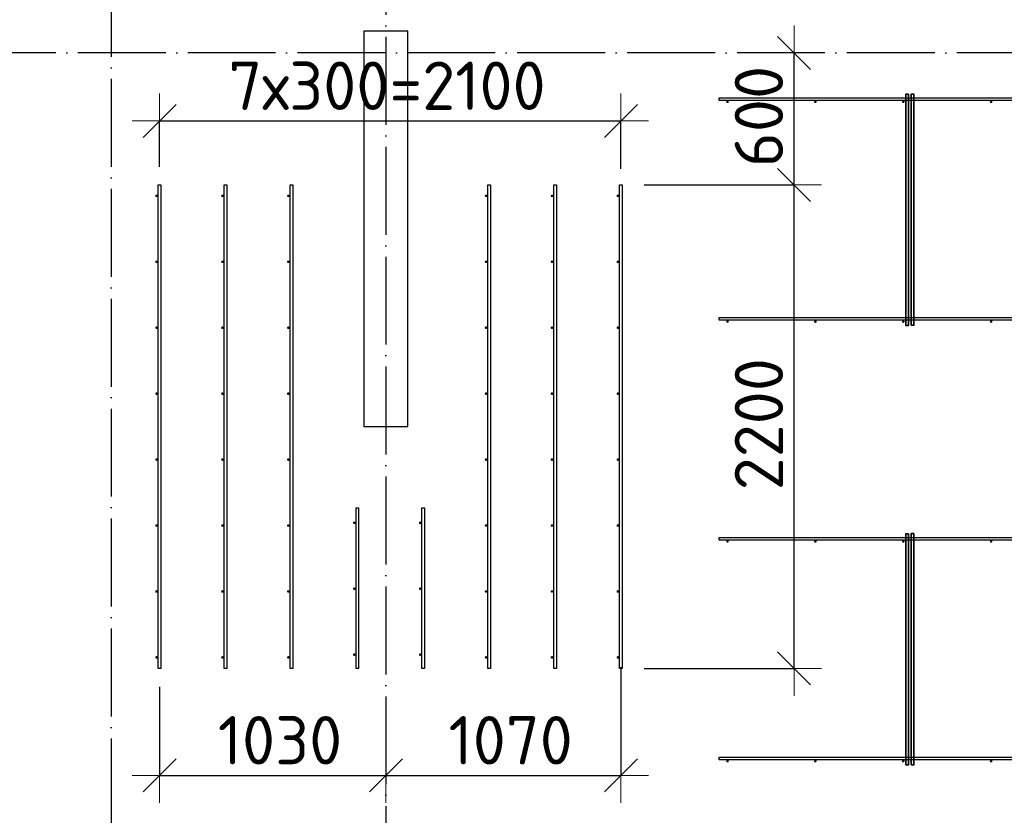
# Model space of a CAD drawing. Header units: millimetres. Extents: x -3483 to 105345, y -283423 to 72284.
# Tile 91 of 155: x 93483 to 97965, y 3232 to 6851. Entities that reach past the tile are written whole.
import ezdxf

# ---------------------------------------------------------------- set-up
doc = ezdxf.new("R2010")
doc.units = ezdxf.units.MM
doc.header["$PDMODE"] = 65
doc.linetypes.add('______11', pattern=[500, 400, -50, 0, -50])
doc.linetypes.add('______5', pattern=[1100, 800, -100, 100, -100])
for name, color, linetype, lineweight in [('Арм.стержн. Доп. арматура', 180, 'Continuous', 35), ('Колонна (1)', 7, 'Continuous', 35), ('Размерная линия_ общее', 7, 'Continuous', 13), ('Стена_ общее', 7, 'Continuous', 35)]:
    doc.layers.add(name, color=color, linetype=linetype, lineweight=lineweight)
doc.layers.add('Арм.стержн. Фиксатор', color=7, linetype='Continuous', lineweight=35, true_color=0x501e0f)
doc.layers.add('Осевая линия_ общее', color=7, linetype='______5', lineweight=13, true_color=0xa0a0a0)
doc.styles.add('ISOCPEUR', font='ISOCPEUR')
doc.dimstyles.new('DIMSTYLE_4', dxfattribs={"dimtxt": 220, "dimasz": 250, "dimexe": 0, "dimexo": 0, "dimgap": 110, "dimtad": 2, "dimdec": 0, "dimrnd": 5, "dimzin": 12, "dimdsep": 46, "dimtxsty": 'ISOCPEUR', "dimblk1": 'ALL_ML_STRICH', "dimblk2": 'ALL_ML_STRICH', "dimsah": 1, "dimcen": 0, "dimclrd": 7, "dimclre": 256, "dimclrt": 7, "dimadec": 0, "dimazin": 0, "dimtfac": 1, "dimtdec": 0, "dimtix": 1, "dimtmove": 2, "dimatfit": 3, "dimfxl": 0, "dimtzin": 0, "dimlwd": 0, "dimlwe": -3, "dimarcsym": 0})
doc.dimstyles.new('DIMSTYLE_5', dxfattribs={"dimtxt": 220, "dimasz": 250, "dimexe": 0, "dimexo": 0, "dimgap": 110, "dimtad": 2, "dimdec": 0, "dimrnd": 5, "dimzin": 12, "dimdsep": 46, "dimtxsty": 'ISOCPEUR', "dimblk1": 'ALL_ML_STRICH', "dimblk2": 'ALL_ML_STRICH', "dimsah": 1, "dimcen": 0, "dimclrd": 7, "dimclre": 256, "dimclrt": 7, "dimadec": 0, "dimazin": 0, "dimtfac": 1, "dimtdec": 0, "dimtix": 1, "dimtmove": 2, "dimatfit": 3, "dimfxl": 0, "dimtvp": 1.2, "dimtzin": 0, "dimlwd": 0, "dimlwe": -3, "dimarcsym": 0})

# ---------------------------------------------------------------- blocks, each defined once
blk = doc.blocks.new('СЛОЖНЫЙ_ОБЪЕКТ_2')
at = {"layer": 'Колонна (1)', "color": 9, "lineweight": -3, "true_color": 0xc7c7c7, "transparency": 33554687}
for p, q in [((95050, 6800), (95050, 5000)), ((95250, 6800), (95050, 6800)), ((95250, 5000), (95250, 6800)), ((95050, 5000), (95250, 5000))]:
    blk.add_line(p, q, dxfattribs=at)
blk = doc.blocks.new('ALL_ML_STRICH')
at = {"color": 0, "linetype": 'ByBlock', "lineweight": -2}
for p, q in [((0, -0.5), (0, 0.5)), ((-0.3, -0.3), (0.3, 0.3)), ((-1, 0), (0.5, 0))]:
    blk.add_line(p, q, dxfattribs=at)
blk = doc.blocks.new('*D664')
at = {"layer": 'DEFPOINTS', "color": 7, "linetype": 'Continuous', "lineweight": 13, "transparency": 33554687}
for p in [(94120, 3916.3), (95150, 3661.2), (94120, 3413.1)]:
    blk.add_point(p, dxfattribs=at)
at = {"layer": 'Размерная линия_ общее', "color": 253, "linetype": 'Continuous', "lineweight": -2, "true_color": 0xa0a0a0, "transparency": 33554687}
for p, q in [((94120, 3816.3), (94120, 3413.1)), ((95150, 3413.1), (95150, 3413.1))]:
    blk.add_line(p, q, dxfattribs=at)
at = {"layer": 'Размерная линия_ общее', "color": 7, "linetype": 'Continuous', "lineweight": -2, "transparency": 33554687}
blk.add_line((94120, 3413.1), (95150, 3413.1), dxfattribs=at)
at = {"layer": 'Размерная линия_ общее', "color": 7, "linetype": 'Continuous', "lineweight": 13, "transparency": 33554687, "xscale": 250, "yscale": 250, "zscale": 250, "rotation": 180}
blk.add_blockref('ALL_ML_STRICH', (94120, 3413.1), dxfattribs=at)
at = {"layer": 'Размерная линия_ общее', "color": 7, "linetype": 'Continuous', "lineweight": 13, "transparency": 33554687, "xscale": 250, "yscale": 250, "zscale": 250}
blk.add_blockref('ALL_ML_STRICH', (95150, 3413.1), dxfattribs=at)
at = {"layer": 'Размерная линия_ общее', "color": 7, "linetype": 'Continuous', "lineweight": 13, "transparency": 33554687, "insert": (94668, 3573.1), "char_height": 220, "width": 880, "attachment_point": 5, "style": 'ISOCPEUR'}
blk.add_mtext('\\A1;{1030}', dxfattribs=at)
blk = doc.blocks.new('*D665')
at = {"layer": 'DEFPOINTS', "color": 7, "linetype": 'Continuous', "lineweight": 13, "transparency": 33554687}
for p in [(96220, 4005), (95150, 3661.2), (95150, 3413.1)]:
    blk.add_point(p, dxfattribs=at)
at = {"layer": 'Размерная линия_ общее', "color": 253, "linetype": 'Continuous', "lineweight": -2, "true_color": 0xa0a0a0, "transparency": 33554687}
for p, q in [((96220, 3905), (96220, 3413.1)), ((95150, 3413.1), (95150, 3413.1))]:
    blk.add_line(p, q, dxfattribs=at)
at = {"layer": 'Размерная линия_ общее', "color": 7, "linetype": 'Continuous', "lineweight": -2, "transparency": 33554687}
blk.add_line((95150, 3413.1), (96220, 3413.1), dxfattribs=at)
at = {"layer": 'Размерная линия_ общее', "color": 7, "linetype": 'Continuous', "lineweight": 13, "transparency": 33554687, "xscale": 250, "yscale": 250, "zscale": 250, "rotation": 180}
blk.add_blockref('ALL_ML_STRICH', (95150, 3413.1), dxfattribs=at)
at = {"layer": 'Размерная линия_ общее', "color": 7, "linetype": 'Continuous', "lineweight": 13, "transparency": 33554687, "xscale": 250, "yscale": 250, "zscale": 250}
blk.add_blockref('ALL_ML_STRICH', (96220, 3413.1), dxfattribs=at)
at = {"layer": 'Размерная линия_ общее', "color": 7, "linetype": 'Continuous', "lineweight": 13, "transparency": 33554687, "insert": (95718, 3573.1), "char_height": 220, "width": 880, "attachment_point": 5, "style": 'ISOCPEUR'}
blk.add_mtext('\\A1;{1070}', dxfattribs=at)
blk = doc.blocks.new('*D676')
at = {"layer": 'DEFPOINTS', "color": 7, "linetype": 'Continuous', "lineweight": 13, "transparency": 33554687}
for p in [(96226, 6100), (96226, 3900), (97007.8, 3900)]:
    blk.add_point(p, dxfattribs=at)
at = {"layer": 'Размерная линия_ общее', "color": 253, "linetype": 'Continuous', "lineweight": -2, "true_color": 0xa0a0a0, "transparency": 33554687}
for p, q in [((96326, 6100), (97007.8, 6100)), ((96326, 3900), (97007.8, 3900))]:
    blk.add_line(p, q, dxfattribs=at)
at = {"layer": 'Размерная линия_ общее', "color": 7, "linetype": 'Continuous', "lineweight": -2, "transparency": 33554687}
blk.add_line((97007.8, 3900), (97007.8, 6100), dxfattribs=at)
at = {"layer": 'Размерная линия_ общее', "color": 7, "linetype": 'Continuous', "lineweight": 13, "transparency": 33554687, "xscale": 250, "yscale": 250, "zscale": 250}
for p, rotation in [((97007.8, 6100), 90), ((97007.8, 3900), 270)]:
    blk.add_blockref('ALL_ML_STRICH', p, dxfattribs=dict(at, rotation=rotation))
at = {"layer": 'Размерная линия_ общее', "color": 7, "linetype": 'Continuous', "lineweight": 13, "transparency": 33554687, "insert": (96847.8, 5011), "char_height": 220, "width": 880, "attachment_point": 5, "rotation": 90, "style": 'ISOCPEUR'}
blk.add_mtext('\\A1;{2200}', dxfattribs=at)
blk = doc.blocks.new('*D677')
at = {"layer": 'DEFPOINTS', "color": 7, "linetype": 'Continuous', "lineweight": 13, "transparency": 33554687}
for p in [(96649.2, 6700), (96226, 6100), (97007.8, 6100)]:
    blk.add_point(p, dxfattribs=at)
at = {"layer": 'Размерная линия_ общее', "color": 253, "linetype": 'Continuous', "lineweight": -2, "true_color": 0xa0a0a0, "transparency": 33554687}
for p, q in [((97007.8, 6700), (97007.8, 6700)), ((96326, 6100), (97007.8, 6100))]:
    blk.add_line(p, q, dxfattribs=at)
at = {"layer": 'Размерная линия_ общее', "color": 7, "linetype": 'Continuous', "lineweight": -2, "transparency": 33554687}
blk.add_line((97007.8, 6100), (97007.8, 6700), dxfattribs=at)
at = {"layer": 'Размерная линия_ общее', "color": 7, "linetype": 'Continuous', "lineweight": 13, "transparency": 33554687, "xscale": 250, "yscale": 250, "zscale": 250}
for p, rotation in [((97007.8, 6700), 90), ((97007.8, 6100), 270)]:
    blk.add_blockref('ALL_ML_STRICH', p, dxfattribs=dict(at, rotation=rotation))
at = {"layer": 'Размерная линия_ общее', "color": 7, "linetype": 'Continuous', "lineweight": 13, "transparency": 33554687, "insert": (96847.8, 6411), "char_height": 220, "width": 660, "attachment_point": 5, "rotation": 90, "style": 'ISOCPEUR'}
blk.add_mtext('\\A1;{600}', dxfattribs=at)
blk = doc.blocks.new('*D678')
at = {"layer": 'DEFPOINTS', "color": 7, "linetype": 'Continuous', "lineweight": 13, "transparency": 33554687}
for p in [(94120, 6390.9), (94120, 6082.3), (96220, 6073)]:
    blk.add_point(p, dxfattribs=at)
at = {"layer": 'Размерная линия_ общее', "color": 253, "linetype": 'Continuous', "lineweight": -2, "true_color": 0xa0a0a0, "transparency": 33554687}
for p, q in [((94120, 6182.3), (94120, 6390.9)), ((96220, 6173), (96220, 6390.9))]:
    blk.add_line(p, q, dxfattribs=at)
at = {"layer": 'Размерная линия_ общее', "color": 7, "linetype": 'Continuous', "lineweight": -2, "transparency": 33554687}
blk.add_line((94120, 6390.9), (96220, 6390.9), dxfattribs=at)
at = {"layer": 'Размерная линия_ общее', "color": 7, "linetype": 'Continuous', "lineweight": 13, "transparency": 33554687, "xscale": 250, "yscale": 250, "zscale": 250, "rotation": 180}
blk.add_blockref('ALL_ML_STRICH', (94120, 6390.9), dxfattribs=at)
at = {"layer": 'Размерная линия_ общее', "color": 7, "linetype": 'Continuous', "lineweight": 13, "transparency": 33554687, "xscale": 250, "yscale": 250, "zscale": 250}
blk.add_blockref('ALL_ML_STRICH', (96220, 6390.9), dxfattribs=at)
at = {"layer": 'Размерная линия_ общее', "color": 7, "linetype": 'Continuous', "lineweight": 13, "transparency": 33554687, "insert": (94433, 6660.9), "char_height": 220, "width": 11, "attachment_point": 1, "line_spacing_factor": 0.60241, "style": 'ISOCPEUR'}
blk.add_mtext('7х300=2100', dxfattribs=at)

msp = doc.modelspace()

# ---------------------------------------------------------------- hatches: boundary and pattern name
at = {"layer": 'Арм.стержн. Доп. арматура', "linetype": 'Continuous', "lineweight": 35, "transparency": 33554687}
for points in [[(94112, 6050), (94111.5, 6052.3), (94110.2, 6054.2), (94108.3, 6055.5), (94106, 6056), (94103.7, 6055.5), (94101.8, 6054.2), (94100.5, 6052.3), (94100, 6050), (94100.5, 6047.7), (94101.8, 6045.8), (94103.7, 6044.5), (94106, 6044), (94108.3, 6044.5), (94110.2, 6045.8), (94111.5, 6047.7)], [(94412, 6050), (94411.5, 6052.3), (94410.2, 6054.2), (94408.3, 6055.5), (94406, 6056), (94403.7, 6055.5), (94401.8, 6054.2), (94400.5, 6052.3), (94400, 6050), (94400.5, 6047.7), (94401.8, 6045.8), (94403.7, 6044.5), (94406, 6044), (94408.3, 6044.5), (94410.2, 6045.8), (94411.5, 6047.7)], [(94712, 6050), (94711.5, 6052.3), (94710.2, 6054.2), (94708.3, 6055.5), (94706, 6056), (94703.7, 6055.5), (94701.8, 6054.2), (94700.5, 6052.3), (94700, 6050), (94700.5, 6047.7), (94701.8, 6045.8), (94703.7, 6044.5), (94706, 6044), (94708.3, 6044.5), (94710.2, 6045.8), (94711.5, 6047.7)], [(95612, 6050), (95611.5, 6052.3), (95610.2, 6054.2), (95608.3, 6055.5), (95606, 6056), (95603.7, 6055.5), (95601.8, 6054.2), (95600.5, 6052.3), (95600, 6050), (95600.5, 6047.7), (95601.8, 6045.8), (95603.7, 6044.5), (95606, 6044), (95608.3, 6044.5), (95610.2, 6045.8), (95611.5, 6047.7)], [(95912, 6050), (95911.5, 6052.3), (95910.2, 6054.2), (95908.3, 6055.5), (95906, 6056), (95903.7, 6055.5), (95901.8, 6054.2), (95900.5, 6052.3), (95900, 6050), (95900.5, 6047.7), (95901.8, 6045.8), (95903.7, 6044.5), (95906, 6044), (95908.3, 6044.5), (95910.2, 6045.8), (95911.5, 6047.7)], [(96212, 6050), (96211.5, 6052.3), (96210.2, 6054.2), (96208.3, 6055.5), (96206, 6056), (96203.7, 6055.5), (96201.8, 6054.2), (96200.5, 6052.3), (96200, 6050), (96200.5, 6047.7), (96201.8, 6045.8), (96203.7, 6044.5), (96206, 6044), (96208.3, 6044.5), (96210.2, 6045.8), (96211.5, 6047.7)], [(94112, 5750), (94111.5, 5752.3), (94110.2, 5754.2), (94108.3, 5755.5), (94106, 5756), (94103.7, 5755.5), (94101.8, 5754.2), (94100.5, 5752.3), (94100, 5750), (94100.5, 5747.7), (94101.8, 5745.8), (94103.7, 5744.5), (94106, 5744), (94108.3, 5744.5), (94110.2, 5745.8), (94111.5, 5747.7)], [(94412, 5750), (94411.5, 5752.3), (94410.2, 5754.2), (94408.3, 5755.5), (94406, 5756), (94403.7, 5755.5), (94401.8, 5754.2), (94400.5, 5752.3), (94400, 5750), (94400.5, 5747.7), (94401.8, 5745.8), (94403.7, 5744.5), (94406, 5744), (94408.3, 5744.5), (94410.2, 5745.8), (94411.5, 5747.7)], [(94712, 5750), (94711.5, 5752.3), (94710.2, 5754.2), (94708.3, 5755.5), (94706, 5756), (94703.7, 5755.5), (94701.8, 5754.2), (94700.5, 5752.3), (94700, 5750), (94700.5, 5747.7), (94701.8, 5745.8), (94703.7, 5744.5), (94706, 5744), (94708.3, 5744.5), (94710.2, 5745.8), (94711.5, 5747.7)], [(95612, 5750), (95611.5, 5752.3), (95610.2, 5754.2), (95608.3, 5755.5), (95606, 5756), (95603.7, 5755.5), (95601.8, 5754.2), (95600.5, 5752.3), (95600, 5750), (95600.5, 5747.7), (95601.8, 5745.8), (95603.7, 5744.5), (95606, 5744), (95608.3, 5744.5), (95610.2, 5745.8), (95611.5, 5747.7)], [(95912, 5750), (95911.5, 5752.3), (95910.2, 5754.2), (95908.3, 5755.5), (95906, 5756), (95903.7, 5755.5), (95901.8, 5754.2), (95900.5, 5752.3), (95900, 5750), (95900.5, 5747.7), (95901.8, 5745.8), (95903.7, 5744.5), (95906, 5744), (95908.3, 5744.5), (95910.2, 5745.8), (95911.5, 5747.7)], [(96212, 5750), (96211.5, 5752.3), (96210.2, 5754.2), (96208.3, 5755.5), (96206, 5756), (96203.7, 5755.5), (96201.8, 5754.2), (96200.5, 5752.3), (96200, 5750), (96200.5, 5747.7), (96201.8, 5745.8), (96203.7, 5744.5), (96206, 5744), (96208.3, 5744.5), (96210.2, 5745.8), (96211.5, 5747.7)], [(94112, 5450), (94111.5, 5452.3), (94110.2, 5454.2), (94108.3, 5455.5), (94106, 5456), (94103.7, 5455.5), (94101.8, 5454.2), (94100.5, 5452.3), (94100, 5450), (94100.5, 5447.7), (94101.8, 5445.8), (94103.7, 5444.5), (94106, 5444), (94108.3, 5444.5), (94110.2, 5445.8), (94111.5, 5447.7)], [(94412, 5450), (94411.5, 5452.3), (94410.2, 5454.2), (94408.3, 5455.5), (94406, 5456), (94403.7, 5455.5), (94401.8, 5454.2), (94400.5, 5452.3), (94400, 5450), (94400.5, 5447.7), (94401.8, 5445.8), (94403.7, 5444.5), (94406, 5444), (94408.3, 5444.5), (94410.2, 5445.8), (94411.5, 5447.7)], [(94712, 5450), (94711.5, 5452.3), (94710.2, 5454.2), (94708.3, 5455.5), (94706, 5456), (94703.7, 5455.5), (94701.8, 5454.2), (94700.5, 5452.3), (94700, 5450), (94700.5, 5447.7), (94701.8, 5445.8), (94703.7, 5444.5), (94706, 5444), (94708.3, 5444.5), (94710.2, 5445.8), (94711.5, 5447.7)], [(95612, 5450), (95611.5, 5452.3), (95610.2, 5454.2), (95608.3, 5455.5), (95606, 5456), (95603.7, 5455.5), (95601.8, 5454.2), (95600.5, 5452.3), (95600, 5450), (95600.5, 5447.7), (95601.8, 5445.8), (95603.7, 5444.5), (95606, 5444), (95608.3, 5444.5), (95610.2, 5445.8), (95611.5, 5447.7)], [(95912, 5450), (95911.5, 5452.3), (95910.2, 5454.2), (95908.3, 5455.5), (95906, 5456), (95903.7, 5455.5), (95901.8, 5454.2), (95900.5, 5452.3), (95900, 5450), (95900.5, 5447.7), (95901.8, 5445.8), (95903.7, 5444.5), (95906, 5444), (95908.3, 5444.5), (95910.2, 5445.8), (95911.5, 5447.7)], [(96212, 5450), (96211.5, 5452.3), (96210.2, 5454.2), (96208.3, 5455.5), (96206, 5456), (96203.7, 5455.5), (96201.8, 5454.2), (96200.5, 5452.3), (96200, 5450), (96200.5, 5447.7), (96201.8, 5445.8), (96203.7, 5444.5), (96206, 5444), (96208.3, 5444.5), (96210.2, 5445.8), (96211.5, 5447.7)], [(94112, 5150), (94111.5, 5152.3), (94110.2, 5154.2), (94108.3, 5155.5), (94106, 5156), (94103.7, 5155.5), (94101.8, 5154.2), (94100.5, 5152.3), (94100, 5150), (94100.5, 5147.7), (94101.8, 5145.8), (94103.7, 5144.5), (94106, 5144), (94108.3, 5144.5), (94110.2, 5145.8), (94111.5, 5147.7)], [(94412, 5150), (94411.5, 5152.3), (94410.2, 5154.2), (94408.3, 5155.5), (94406, 5156), (94403.7, 5155.5), (94401.8, 5154.2), (94400.5, 5152.3), (94400, 5150), (94400.5, 5147.7), (94401.8, 5145.8), (94403.7, 5144.5), (94406, 5144), (94408.3, 5144.5), (94410.2, 5145.8), (94411.5, 5147.7)], [(94712, 5150), (94711.5, 5152.3), (94710.2, 5154.2), (94708.3, 5155.5), (94706, 5156), (94703.7, 5155.5), (94701.8, 5154.2), (94700.5, 5152.3), (94700, 5150), (94700.5, 5147.7), (94701.8, 5145.8), (94703.7, 5144.5), (94706, 5144), (94708.3, 5144.5), (94710.2, 5145.8), (94711.5, 5147.7)], [(95612, 5150), (95611.5, 5152.3), (95610.2, 5154.2), (95608.3, 5155.5), (95606, 5156), (95603.7, 5155.5), (95601.8, 5154.2), (95600.5, 5152.3), (95600, 5150), (95600.5, 5147.7), (95601.8, 5145.8), (95603.7, 5144.5), (95606, 5144), (95608.3, 5144.5), (95610.2, 5145.8), (95611.5, 5147.7)], [(95912, 5150), (95911.5, 5152.3), (95910.2, 5154.2), (95908.3, 5155.5), (95906, 5156), (95903.7, 5155.5), (95901.8, 5154.2), (95900.5, 5152.3), (95900, 5150), (95900.5, 5147.7), (95901.8, 5145.8), (95903.7, 5144.5), (95906, 5144), (95908.3, 5144.5), (95910.2, 5145.8), (95911.5, 5147.7)], [(96212, 5150), (96211.5, 5152.3), (96210.2, 5154.2), (96208.3, 5155.5), (96206, 5156), (96203.7, 5155.5), (96201.8, 5154.2), (96200.5, 5152.3), (96200, 5150), (96200.5, 5147.7), (96201.8, 5145.8), (96203.7, 5144.5), (96206, 5144), (96208.3, 5144.5), (96210.2, 5145.8), (96211.5, 5147.7)], [(94112, 4850), (94111.5, 4852.3), (94110.2, 4854.2), (94108.3, 4855.5), (94106, 4856), (94103.7, 4855.5), (94101.8, 4854.2), (94100.5, 4852.3), (94100, 4850), (94100.5, 4847.7), (94101.8, 4845.8), (94103.7, 4844.5), (94106, 4844), (94108.3, 4844.5), (94110.2, 4845.8), (94111.5, 4847.7)], [(94412, 4850), (94411.5, 4852.3), (94410.2, 4854.2), (94408.3, 4855.5), (94406, 4856), (94403.7, 4855.5), (94401.8, 4854.2), (94400.5, 4852.3), (94400, 4850), (94400.5, 4847.7), (94401.8, 4845.8), (94403.7, 4844.5), (94406, 4844), (94408.3, 4844.5), (94410.2, 4845.8), (94411.5, 4847.7)], [(94712, 4850), (94711.5, 4852.3), (94710.2, 4854.2), (94708.3, 4855.5), (94706, 4856), (94703.7, 4855.5), (94701.8, 4854.2), (94700.5, 4852.3), (94700, 4850), (94700.5, 4847.7), (94701.8, 4845.8), (94703.7, 4844.5), (94706, 4844), (94708.3, 4844.5), (94710.2, 4845.8), (94711.5, 4847.7)], [(95612, 4850), (95611.5, 4852.3), (95610.2, 4854.2), (95608.3, 4855.5), (95606, 4856), (95603.7, 4855.5), (95601.8, 4854.2), (95600.5, 4852.3), (95600, 4850), (95600.5, 4847.7), (95601.8, 4845.8), (95603.7, 4844.5), (95606, 4844), (95608.3, 4844.5), (95610.2, 4845.8), (95611.5, 4847.7)], [(95912, 4850), (95911.5, 4852.3), (95910.2, 4854.2), (95908.3, 4855.5), (95906, 4856), (95903.7, 4855.5), (95901.8, 4854.2), (95900.5, 4852.3), (95900, 4850), (95900.5, 4847.7), (95901.8, 4845.8), (95903.7, 4844.5), (95906, 4844), (95908.3, 4844.5), (95910.2, 4845.8), (95911.5, 4847.7)], [(96212, 4850), (96211.5, 4852.3), (96210.2, 4854.2), (96208.3, 4855.5), (96206, 4856), (96203.7, 4855.5), (96201.8, 4854.2), (96200.5, 4852.3), (96200, 4850), (96200.5, 4847.7), (96201.8, 4845.8), (96203.7, 4844.5), (96206, 4844), (96208.3, 4844.5), (96210.2, 4845.8), (96211.5, 4847.7)], [(94112, 4550), (94111.5, 4552.3), (94110.2, 4554.2), (94108.3, 4555.5), (94106, 4556), (94103.7, 4555.5), (94101.8, 4554.2), (94100.5, 4552.3), (94100, 4550), (94100.5, 4547.7), (94101.8, 4545.8), (94103.7, 4544.5), (94106, 4544), (94108.3, 4544.5), (94110.2, 4545.8), (94111.5, 4547.7)], [(94412, 4550), (94411.5, 4552.3), (94410.2, 4554.2), (94408.3, 4555.5), (94406, 4556), (94403.7, 4555.5), (94401.8, 4554.2), (94400.5, 4552.3), (94400, 4550), (94400.5, 4547.7), (94401.8, 4545.8), (94403.7, 4544.5), (94406, 4544), (94408.3, 4544.5), (94410.2, 4545.8), (94411.5, 4547.7)], [(94712, 4550), (94711.5, 4552.3), (94710.2, 4554.2), (94708.3, 4555.5), (94706, 4556), (94703.7, 4555.5), (94701.8, 4554.2), (94700.5, 4552.3), (94700, 4550), (94700.5, 4547.7), (94701.8, 4545.8), (94703.7, 4544.5), (94706, 4544), (94708.3, 4544.5), (94710.2, 4545.8), (94711.5, 4547.7)], [(95012, 4562.5), (95011.5, 4564.8), (95010.2, 4566.7), (95008.3, 4568), (95006, 4568.5), (95003.7, 4568), (95001.8, 4566.7), (95000.5, 4564.8), (95000, 4562.5), (95000.5, 4560.2), (95001.8, 4558.3), (95003.7, 4557), (95006, 4556.5), (95008.3, 4557), (95010.2, 4558.3), (95011.5, 4560.2)], [(95312, 4562.5), (95311.5, 4564.8), (95310.2, 4566.7), (95308.3, 4568), (95306, 4568.5), (95303.7, 4568), (95301.8, 4566.7), (95300.5, 4564.8), (95300, 4562.5), (95300.5, 4560.2), (95301.8, 4558.3), (95303.7, 4557), (95306, 4556.5), (95308.3, 4557), (95310.2, 4558.3), (95311.5, 4560.2)], [(95612, 4550), (95611.5, 4552.3), (95610.2, 4554.2), (95608.3, 4555.5), (95606, 4556), (95603.7, 4555.5), (95601.8, 4554.2), (95600.5, 4552.3), (95600, 4550), (95600.5, 4547.7), (95601.8, 4545.8), (95603.7, 4544.5), (95606, 4544), (95608.3, 4544.5), (95610.2, 4545.8), (95611.5, 4547.7)], [(95912, 4550), (95911.5, 4552.3), (95910.2, 4554.2), (95908.3, 4555.5), (95906, 4556), (95903.7, 4555.5), (95901.8, 4554.2), (95900.5, 4552.3), (95900, 4550), (95900.5, 4547.7), (95901.8, 4545.8), (95903.7, 4544.5), (95906, 4544), (95908.3, 4544.5), (95910.2, 4545.8), (95911.5, 4547.7)], [(96212, 4550), (96211.5, 4552.3), (96210.2, 4554.2), (96208.3, 4555.5), (96206, 4556), (96203.7, 4555.5), (96201.8, 4554.2), (96200.5, 4552.3), (96200, 4550), (96200.5, 4547.7), (96201.8, 4545.8), (96203.7, 4544.5), (96206, 4544), (96208.3, 4544.5), (96210.2, 4545.8), (96211.5, 4547.7)], [(95012, 4262.5), (95011.5, 4264.8), (95010.2, 4266.7), (95008.3, 4268), (95006, 4268.5), (95003.7, 4268), (95001.8, 4266.7), (95000.5, 4264.8), (95000, 4262.5), (95000.5, 4260.2), (95001.8, 4258.3), (95003.7, 4257), (95006, 4256.5), (95008.3, 4257), (95010.2, 4258.3), (95011.5, 4260.2)], [(95312, 4262.5), (95311.5, 4264.8), (95310.2, 4266.7), (95308.3, 4268), (95306, 4268.5), (95303.7, 4268), (95301.8, 4266.7), (95300.5, 4264.8), (95300, 4262.5), (95300.5, 4260.2), (95301.8, 4258.3), (95303.7, 4257), (95306, 4256.5), (95308.3, 4257), (95310.2, 4258.3), (95311.5, 4260.2)], [(94112, 4250), (94111.5, 4252.3), (94110.2, 4254.2), (94108.3, 4255.5), (94106, 4256), (94103.7, 4255.5), (94101.8, 4254.2), (94100.5, 4252.3), (94100, 4250), (94100.5, 4247.7), (94101.8, 4245.8), (94103.7, 4244.5), (94106, 4244), (94108.3, 4244.5), (94110.2, 4245.8), (94111.5, 4247.7)], [(94412, 4250), (94411.5, 4252.3), (94410.2, 4254.2), (94408.3, 4255.5), (94406, 4256), (94403.7, 4255.5), (94401.8, 4254.2), (94400.5, 4252.3), (94400, 4250), (94400.5, 4247.7), (94401.8, 4245.8), (94403.7, 4244.5), (94406, 4244), (94408.3, 4244.5), (94410.2, 4245.8), (94411.5, 4247.7)], [(94712, 4250), (94711.5, 4252.3), (94710.2, 4254.2), (94708.3, 4255.5), (94706, 4256), (94703.7, 4255.5), (94701.8, 4254.2), (94700.5, 4252.3), (94700, 4250), (94700.5, 4247.7), (94701.8, 4245.8), (94703.7, 4244.5), (94706, 4244), (94708.3, 4244.5), (94710.2, 4245.8), (94711.5, 4247.7)], [(95612, 4250), (95611.5, 4252.3), (95610.2, 4254.2), (95608.3, 4255.5), (95606, 4256), (95603.7, 4255.5), (95601.8, 4254.2), (95600.5, 4252.3), (95600, 4250), (95600.5, 4247.7), (95601.8, 4245.8), (95603.7, 4244.5), (95606, 4244), (95608.3, 4244.5), (95610.2, 4245.8), (95611.5, 4247.7)], [(95912, 4250), (95911.5, 4252.3), (95910.2, 4254.2), (95908.3, 4255.5), (95906, 4256), (95903.7, 4255.5), (95901.8, 4254.2), (95900.5, 4252.3), (95900, 4250), (95900.5, 4247.7), (95901.8, 4245.8), (95903.7, 4244.5), (95906, 4244), (95908.3, 4244.5), (95910.2, 4245.8), (95911.5, 4247.7)], [(96212, 4250), (96211.5, 4252.3), (96210.2, 4254.2), (96208.3, 4255.5), (96206, 4256), (96203.7, 4255.5), (96201.8, 4254.2), (96200.5, 4252.3), (96200, 4250), (96200.5, 4247.7), (96201.8, 4245.8), (96203.7, 4244.5), (96206, 4244), (96208.3, 4244.5), (96210.2, 4245.8), (96211.5, 4247.7)], [(94112, 3950), (94111.5, 3952.3), (94110.2, 3954.2), (94108.3, 3955.5), (94106, 3956), (94103.7, 3955.5), (94101.8, 3954.2), (94100.5, 3952.3), (94100, 3950), (94100.5, 3947.7), (94101.8, 3945.8), (94103.7, 3944.5), (94106, 3944), (94108.3, 3944.5), (94110.2, 3945.8), (94111.5, 3947.7)], [(94412, 3950), (94411.5, 3952.3), (94410.2, 3954.2), (94408.3, 3955.5), (94406, 3956), (94403.7, 3955.5), (94401.8, 3954.2), (94400.5, 3952.3), (94400, 3950), (94400.5, 3947.7), (94401.8, 3945.8), (94403.7, 3944.5), (94406, 3944), (94408.3, 3944.5), (94410.2, 3945.8), (94411.5, 3947.7)], [(94712, 3950), (94711.5, 3952.3), (94710.2, 3954.2), (94708.3, 3955.5), (94706, 3956), (94703.7, 3955.5), (94701.8, 3954.2), (94700.5, 3952.3), (94700, 3950), (94700.5, 3947.7), (94701.8, 3945.8), (94703.7, 3944.5), (94706, 3944), (94708.3, 3944.5), (94710.2, 3945.8), (94711.5, 3947.7)], [(95012, 3962.5), (95011.5, 3964.8), (95010.2, 3966.7), (95008.3, 3968), (95006, 3968.5), (95003.7, 3968), (95001.8, 3966.7), (95000.5, 3964.8), (95000, 3962.5), (95000.5, 3960.2), (95001.8, 3958.3), (95003.7, 3957), (95006, 3956.5), (95008.3, 3957), (95010.2, 3958.3), (95011.5, 3960.2)], [(95312, 3962.5), (95311.5, 3964.8), (95310.2, 3966.7), (95308.3, 3968), (95306, 3968.5), (95303.7, 3968), (95301.8, 3966.7), (95300.5, 3964.8), (95300, 3962.5), (95300.5, 3960.2), (95301.8, 3958.3), (95303.7, 3957), (95306, 3956.5), (95308.3, 3957), (95310.2, 3958.3), (95311.5, 3960.2)], [(95612, 3950), (95611.5, 3952.3), (95610.2, 3954.2), (95608.3, 3955.5), (95606, 3956), (95603.7, 3955.5), (95601.8, 3954.2), (95600.5, 3952.3), (95600, 3950), (95600.5, 3947.7), (95601.8, 3945.8), (95603.7, 3944.5), (95606, 3944), (95608.3, 3944.5), (95610.2, 3945.8), (95611.5, 3947.7)], [(95912, 3950), (95911.5, 3952.3), (95910.2, 3954.2), (95908.3, 3955.5), (95906, 3956), (95903.7, 3955.5), (95901.8, 3954.2), (95900.5, 3952.3), (95900, 3950), (95900.5, 3947.7), (95901.8, 3945.8), (95903.7, 3944.5), (95906, 3944), (95908.3, 3944.5), (95910.2, 3945.8), (95911.5, 3947.7)], [(96212, 3950), (96211.5, 3952.3), (96210.2, 3954.2), (96208.3, 3955.5), (96206, 3956), (96203.7, 3955.5), (96201.8, 3954.2), (96200.5, 3952.3), (96200, 3950), (96200.5, 3947.7), (96201.8, 3945.8), (96203.7, 3944.5), (96206, 3944), (96208.3, 3944.5), (96210.2, 3945.8), (96211.5, 3947.7)]]:
    msp.add_hatch(color=22, dxfattribs=at).paths.add_polyline_path(points)
at = {"layer": 'Арм.стержн. Фиксатор', "linetype": 'Continuous', "lineweight": 35, "transparency": 33554687}
for points in [[(96711, 6478), (96710.5, 6480.3), (96709.2, 6482.2), (96707.3, 6483.5), (96705, 6484), (96702.7, 6483.5), (96700.8, 6482.2), (96699.5, 6480.3), (96699, 6478), (96699.5, 6475.7), (96700.8, 6473.8), (96702.7, 6472.5), (96705, 6472), (96707.3, 6472.5), (96709.2, 6473.8), (96710.5, 6475.7)], [(97111, 6478), (97110.5, 6480.3), (97109.2, 6482.2), (97107.3, 6483.5), (97105, 6484), (97102.7, 6483.5), (97100.8, 6482.2), (97099.5, 6480.3), (97099, 6478), (97099.5, 6475.7), (97100.8, 6473.8), (97102.7, 6472.5), (97105, 6472), (97107.3, 6472.5), (97109.2, 6473.8), (97110.5, 6475.7)], [(97511, 6478), (97510.5, 6480.3), (97509.2, 6482.2), (97507.3, 6483.5), (97505, 6484), (97502.7, 6483.5), (97500.8, 6482.2), (97499.5, 6480.3), (97499, 6478), (97499.5, 6475.7), (97500.8, 6473.8), (97502.7, 6472.5), (97505, 6472), (97507.3, 6472.5), (97509.2, 6473.8), (97510.5, 6475.7)], [(97911, 6478), (97910.5, 6480.3), (97909.2, 6482.2), (97907.3, 6483.5), (97905, 6484), (97902.7, 6483.5), (97900.8, 6482.2), (97899.5, 6480.3), (97899, 6478), (97899.5, 6475.7), (97900.8, 6473.8), (97902.7, 6472.5), (97905, 6472), (97907.3, 6472.5), (97909.2, 6473.8), (97910.5, 6475.7)], [(96711, 5478), (96710.5, 5480.3), (96709.2, 5482.2), (96707.3, 5483.5), (96705, 5484), (96702.7, 5483.5), (96700.8, 5482.2), (96699.5, 5480.3), (96699, 5478), (96699.5, 5475.7), (96700.8, 5473.8), (96702.7, 5472.5), (96705, 5472), (96707.3, 5472.5), (96709.2, 5473.8), (96710.5, 5475.7)], [(97111, 5478), (97110.5, 5480.3), (97109.2, 5482.2), (97107.3, 5483.5), (97105, 5484), (97102.7, 5483.5), (97100.8, 5482.2), (97099.5, 5480.3), (97099, 5478), (97099.5, 5475.7), (97100.8, 5473.8), (97102.7, 5472.5), (97105, 5472), (97107.3, 5472.5), (97109.2, 5473.8), (97110.5, 5475.7)], [(97511, 5478), (97510.5, 5480.3), (97509.2, 5482.2), (97507.3, 5483.5), (97505, 5484), (97502.7, 5483.5), (97500.8, 5482.2), (97499.5, 5480.3), (97499, 5478), (97499.5, 5475.7), (97500.8, 5473.8), (97502.7, 5472.5), (97505, 5472), (97507.3, 5472.5), (97509.2, 5473.8), (97510.5, 5475.7)], [(97911, 5478), (97910.5, 5480.3), (97909.2, 5482.2), (97907.3, 5483.5), (97905, 5484), (97902.7, 5483.5), (97900.8, 5482.2), (97899.5, 5480.3), (97899, 5478), (97899.5, 5475.7), (97900.8, 5473.8), (97902.7, 5472.5), (97905, 5472), (97907.3, 5472.5), (97909.2, 5473.8), (97910.5, 5475.7)], [(96711, 4478), (96710.5, 4480.3), (96709.2, 4482.2), (96707.3, 4483.5), (96705, 4484), (96702.7, 4483.5), (96700.8, 4482.2), (96699.5, 4480.3), (96699, 4478), (96699.5, 4475.7), (96700.8, 4473.8), (96702.7, 4472.5), (96705, 4472), (96707.3, 4472.5), (96709.2, 4473.8), (96710.5, 4475.7)], [(97111, 4478), (97110.5, 4480.3), (97109.2, 4482.2), (97107.3, 4483.5), (97105, 4484), (97102.7, 4483.5), (97100.8, 4482.2), (97099.5, 4480.3), (97099, 4478), (97099.5, 4475.7), (97100.8, 4473.8), (97102.7, 4472.5), (97105, 4472), (97107.3, 4472.5), (97109.2, 4473.8), (97110.5, 4475.7)], [(97511, 4478), (97510.5, 4480.3), (97509.2, 4482.2), (97507.3, 4483.5), (97505, 4484), (97502.7, 4483.5), (97500.8, 4482.2), (97499.5, 4480.3), (97499, 4478), (97499.5, 4475.7), (97500.8, 4473.8), (97502.7, 4472.5), (97505, 4472), (97507.3, 4472.5), (97509.2, 4473.8), (97510.5, 4475.7)], [(97911, 4478), (97910.5, 4480.3), (97909.2, 4482.2), (97907.3, 4483.5), (97905, 4484), (97902.7, 4483.5), (97900.8, 4482.2), (97899.5, 4480.3), (97899, 4478), (97899.5, 4475.7), (97900.8, 4473.8), (97902.7, 4472.5), (97905, 4472), (97907.3, 4472.5), (97909.2, 4473.8), (97910.5, 4475.7)], [(96711, 3478), (96710.5, 3480.3), (96709.2, 3482.2), (96707.3, 3483.5), (96705, 3484), (96702.7, 3483.5), (96700.8, 3482.2), (96699.5, 3480.3), (96699, 3478), (96699.5, 3475.7), (96700.8, 3473.8), (96702.7, 3472.5), (96705, 3472), (96707.3, 3472.5), (96709.2, 3473.8), (96710.5, 3475.7)], [(97111, 3478), (97110.5, 3480.3), (97109.2, 3482.2), (97107.3, 3483.5), (97105, 3484), (97102.7, 3483.5), (97100.8, 3482.2), (97099.5, 3480.3), (97099, 3478), (97099.5, 3475.7), (97100.8, 3473.8), (97102.7, 3472.5), (97105, 3472), (97107.3, 3472.5), (97109.2, 3473.8), (97110.5, 3475.7)], [(97511, 3478), (97510.5, 3480.3), (97509.2, 3482.2), (97507.3, 3483.5), (97505, 3484), (97502.7, 3483.5), (97500.8, 3482.2), (97499.5, 3480.3), (97499, 3478), (97499.5, 3475.7), (97500.8, 3473.8), (97502.7, 3472.5), (97505, 3472), (97507.3, 3472.5), (97509.2, 3473.8), (97510.5, 3475.7)], [(97911, 3478), (97910.5, 3480.3), (97909.2, 3482.2), (97907.3, 3483.5), (97905, 3484), (97902.7, 3483.5), (97900.8, 3482.2), (97899.5, 3480.3), (97899, 3478), (97899.5, 3475.7), (97900.8, 3473.8), (97902.7, 3472.5), (97905, 3472), (97907.3, 3472.5), (97909.2, 3473.8), (97910.5, 3475.7)]]:
    msp.add_hatch(color=22, dxfattribs=at).paths.add_polyline_path(points)

# ---------------------------------------------------------------- linework, layer by layer
at = {"layer": 'Арм.стержн. Доп. арматура', "color": 22, "linetype": 'Continuous', "lineweight": 25, "transparency": 33554687}
for points in [[(94126, 6100), (94126, 3900), (94114, 3900), (94114, 6100), (94126, 6100)], [(94126, 6100), (94126, 3900), (94114, 3900), (94114, 6100), (94126, 6100)], [(94426, 6100), (94426, 3900), (94414, 3900), (94414, 6100), (94426, 6100)], [(94426, 6100), (94426, 3900), (94414, 3900), (94414, 6100), (94426, 6100)], [(94726, 6100), (94726, 3900), (94714, 3900), (94714, 6100), (94726, 6100)], [(94726, 6100), (94726, 3900), (94714, 3900), (94714, 6100), (94726, 6100)], [(95626, 6100), (95626, 3900), (95614, 3900), (95614, 6100), (95626, 6100)], [(95626, 6100), (95626, 3900), (95614, 3900), (95614, 6100), (95626, 6100)], [(95926, 6100), (95926, 3900), (95914, 3900), (95914, 6100), (95926, 6100)], [(95926, 6100), (95926, 3900), (95914, 3900), (95914, 6100), (95926, 6100)], [(96226, 6100), (96226, 3900), (96214, 3900), (96214, 6100), (96226, 6100)], [(96226, 6100), (96226, 3900), (96214, 3900), (96214, 6100), (96226, 6100)], [(95026, 4630), (95026, 3900), (95014, 3900), (95014, 4630), (95026, 4630)], [(95026, 4630), (95026, 3900), (95014, 3900), (95014, 4630), (95026, 4630)], [(95326, 4630), (95326, 3900), (95314, 3900), (95314, 4630), (95326, 4630)], [(95326, 4630), (95326, 3900), (95314, 3900), (95314, 4630), (95326, 4630)]]:
    msp.add_lwpolyline(points, dxfattribs=at)
at = {"layer": 'Арм.стержн. Фиксатор', "color": 22, "linetype": 'Continuous', "lineweight": 35, "transparency": 33554687}
for points in [[(97529.3, 6512.9), (97529.3, 5460.8), (97517.3, 5460.8), (97517.3, 6512.9), (97529.3, 6512.9)], [(97541.3, 5461.1), (97541.3, 6513.1), (97553.3, 6513.1), (97553.3, 5461.1), (97541.3, 5461.1)], [(97529.3, 4512.9), (97529.3, 3460.8), (97517.3, 3460.8), (97517.3, 4512.9), (97529.3, 4512.9)], [(97541.3, 3461.1), (97541.3, 4513.1), (97553.3, 4513.1), (97553.3, 3461.1), (97541.3, 3461.1)]]:
    msp.add_lwpolyline(points, dxfattribs=at)
at = {"layer": 'Арм.стержн. Фиксатор', "color": 22, "linetype": 'Continuous', "lineweight": 25, "transparency": 33554687}
for points in [[(96666.7, 6496), (105120, 6496), (105120, 6484), (96666.7, 6484), (96666.7, 6496)], [(96666.7, 6496), (105120, 6496), (105120, 6484), (96666.7, 6484), (96666.7, 6496)], [(96666.7, 5496), (105120, 5496), (105120, 5484), (96666.7, 5484), (96666.7, 5496)], [(96666.7, 5496), (105120, 5496), (105120, 5484), (96666.7, 5484), (96666.7, 5496)], [(96666.7, 4496), (105120, 4496), (105120, 4484), (96666.7, 4484), (96666.7, 4496)], [(96666.7, 4496), (105120, 4496), (105120, 4484), (96666.7, 4484), (96666.7, 4496)], [(96666.7, 3496), (105120, 3496), (105120, 3484), (96666.7, 3484), (96666.7, 3496)], [(96666.7, 3496), (105120, 3496), (105120, 3484), (96666.7, 3484), (96666.7, 3496)]]:
    msp.add_lwpolyline(points, dxfattribs=at)
at = {"layer": 'Осевая линия_ общее', "color": 253, "linetype": '______11', "lineweight": -3, "true_color": 0xa0a0a0, "transparency": 33554687}
for p, q in [((93900, 46590), (93900, -2827.9)), ((95150, 40780), (95150, -2827.9)), ((105150, 6700), (77142.2, 6700))]:
    msp.add_line(p, q, dxfattribs=at)

# ---------------------------------------------------------------- block references
at = {"layer": 'Стена_ общее', "color": 9, "linetype": 'Continuous', "lineweight": -3, "true_color": 0xc7c7c7, "transparency": 33554687}
msp.add_blockref('СЛОЖНЫЙ_ОБЪЕКТ_2', (0, 0), dxfattribs=at)

# ---------------------------------------------------------------- dimensions: what is measured, and where the dimension line sits
at = {"layer": 'Размерная линия_ общее', "color": 7, "linetype": 'Continuous', "lineweight": 13, "transparency": 33554687}
for base, p1, p2, dimstyle, picture, middle in [((97007.8, 6700), (96326, 6100), (97007.8, 6700), 'DIMSTYLE_5', '*D677', (96847.8, 6411)), ((97007.8, 6100), (96326, 3900), (96326, 6100), 'DIMSTYLE_4', '*D676', (96847.8, 5011))]:
    dim = msp.add_linear_dim(base=base, p1=p1, p2=p2, angle=90, dimstyle=dimstyle, override={"dimpost": '<>', "dimclrd": 7, "dimclre": 253, "dimclrt": 7, "dimlwd": 0, "dimlwe": 65533}, dxfattribs=at)
    dim.commit()
    dim.dimension.update_dxf_attribs({"geometry": picture, "text_midpoint": middle, "dimtype": 160})
dim = msp.add_linear_dim(base=(96220, 6390.9), p1=(94120, 6182.3), p2=(96220, 6173), text='7х300=2100', dimstyle='DIMSTYLE_4', override={"dimpost": '<>', "dimclrd": 7, "dimclre": 253, "dimclrt": 7, "dimlwd": 0, "dimlwe": 65533}, dxfattribs=at)
dim.commit()
dim.dimension.update_dxf_attribs({"geometry": '*D678', "text_midpoint": (95170, 6500.9), "dimtype": 160})
for base, p1, p2, picture, middle in [((96220, 3413.1), (95150, 3413.1), (96220, 3905), '*D665', (95718, 3573.1)), ((95150, 3413.1), (94120, 3816.3), (95150, 3413.1), '*D664', (94668, 3573.1))]:
    dim = msp.add_linear_dim(base=base, p1=p1, p2=p2, dimstyle='DIMSTYLE_4', override={"dimpost": '<>', "dimclrd": 7, "dimclre": 253, "dimclrt": 7, "dimlwd": 0, "dimlwe": 65533}, dxfattribs=at)
    dim.commit()
    dim.dimension.update_dxf_attribs({"geometry": picture, "text_midpoint": middle, "dimtype": 160})

doc.saveas('drawing.dxf')
